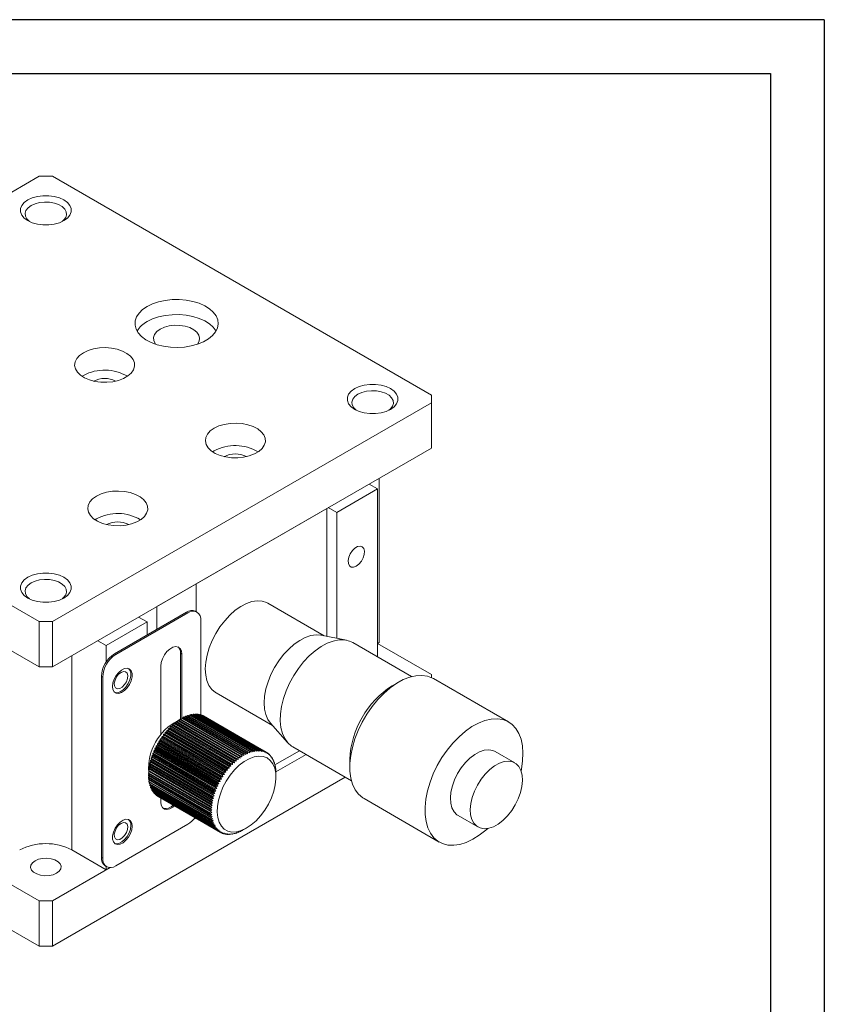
# Model space of a CAD drawing. Header units: millimetres. Extents: x 956 to 1283, y 280 to 511.
# Tile 5 of 5: x 1196 to 1283, y 404 to 511. Entities that reach past the tile are written whole.
import ezdxf

# ---------------------------------------------------------------- set-up
doc = ezdxf.new("R2010")
doc.units = ezdxf.units.MM
doc.header["$LTSCALE"] = 0.5
doc.layers.get('0').update_dxf_attribs({"lineweight": 25})
doc.layers.add('外框', color=7, linetype='Continuous', lineweight=25)

# ---------------------------------------------------------------- blocks, each defined once
blk = doc.blocks.new('Y')
at = {"lineweight": 30}
for points in [[(-3857.435, 2213.991), (-4154.435, 2213.991), (-4154.435, 2003.969)], [(-4136.757, 2009.273), (-4136.757, 2208.687), (-3862.739, 2208.687)]]:
    blk.add_lwpolyline(points, dxfattribs=at)
blk = doc.blocks.new('W')
at = {"lineweight": 30}
for p, q in [((-3857.435, 2213.991), (-3857.435, 2003.969)), ((-3857.435, 2213.991), (-3857.435, 2003.969)), ((-3862.739, 2208.687), (-3862.739, 2009.273))]:
    blk.add_line(p, q, dxfattribs=at)
blk.add_blockref('Y', (0, 0))

msp = doc.modelspace()

# ---------------------------------------------------------------- linework, layer by layer
at = {"color": 7, "linetype": 'Continuous', "lineweight": 15}
for p, q in [((1197.65, 493.692), (1156.638, 470.016)), ((1199.064, 493.692), (1197.65, 493.692)), ((1240.077, 470.016), (1199.064, 493.692)), ((1202.423, 472.159), (1202.259, 472.057)), ((1240.077, 469.2), (1240.077, 470.016)), ((1156.638, 469.2), (1197.65, 445.524)), ((1199.064, 445.524), (1240.077, 469.2)), ((1240.077, 464.3), (1240.077, 469.2)), ((1156.638, 464.3), (1197.65, 440.625)), ((1199.064, 440.625), (1240.077, 464.3)), ((1216.565, 463.995), (1216.401, 463.893)), ((1233.324, 460.402), (1234.243, 459.871)), ((1234.42, 443.274), (1234.42, 461.035)), ((1234.243, 459.871), (1229.824, 457.32)), ((1234.243, 441.699), (1234.243, 459.871)), ((1214.621, 449.605), (1228.763, 457.769)), ((1228.763, 457.769), (1228.763, 443.934)), ((1229.824, 457.32), (1228.904, 457.851)), ((1229.824, 443.718), (1229.824, 457.32)), ((1203.837, 456.647), (1203.674, 456.545)), ((1210.378, 447.156), (1214.621, 449.605)), ((1214.621, 449.605), (1214.621, 446.607)), ((1228.466, 443.995), (1222.37, 447.514)), ((1205.782, 442.053), (1213.56, 446.543)), ((1205.923, 441.971), (1213.701, 446.461)), ((1210.378, 447.156), (1210.378, 444.706)), ((1213.56, 446.543), (1213.701, 446.461)), ((1214.701, 446.56), (1214.56, 446.642)), ((1197.65, 440.625), (1197.65, 445.524)), ((1197.65, 445.524), (1199.064, 445.524)), ((1199.064, 445.524), (1199.064, 440.625)), ((1209.317, 445.482), (1204.898, 442.931)), ((1208.398, 446.013), (1209.317, 445.482)), ((1209.317, 444.094), (1209.317, 445.482)), ((1215.116, 445.645), (1215.116, 435.426)), ((1204.898, 442.931), (1203.979, 443.461)), ((1230.884, 443.502), (1228.153, 444.058)), ((1237.92, 439.577), (1231.559, 443.248)), ((1234.42, 443.274), (1234.243, 443.172)), ((1240.077, 439.804), (1234.243, 443.172)), ((1204.898, 441.184), (1204.898, 442.931)), ((1205.782, 442.053), (1205.923, 441.971)), ((1212.924, 442.093), (1213.065, 442.011)), ((1212.924, 442.093), (1212.924, 434.978)), ((1213.065, 442.011), (1213.065, 435.07)), ((1199.064, 440.625), (1197.65, 440.625)), ((1210.802, 433.278), (1210.802, 440.705)), ((1204.368, 439.603), (1204.509, 439.522)), ((1204.368, 420.006), (1204.368, 439.603)), ((1204.509, 419.925), (1204.509, 439.522)), ((1236.54, 438.991), (1235.833, 438.582)), ((1240.077, 439.473), (1240.077, 439.804)), ((1248.422, 434.668), (1240.291, 439.362)), ((1216.771, 437.814), (1222.867, 434.295)), ((1212.43, 434.652), (1212.373, 434.525)), ((1219.147, 430.774), (1212.43, 434.652)), ((1219.215, 430.824), (1212.497, 434.702)), ((1212.576, 434.677), (1212.497, 434.702)), ((1212.637, 434.803), (1212.576, 434.677)), ((1219.364, 430.759), (1212.576, 434.677)), ((1219.355, 430.925), (1212.637, 434.803)), ((1219.423, 430.972), (1212.705, 434.85)), ((1212.78, 434.817), (1212.705, 434.85)), ((1212.732, 434.838), (1212.806, 434.866)), ((1212.846, 434.941), (1212.78, 434.817)), ((1219.568, 430.898), (1212.78, 434.817)), ((1219.564, 431.063), (1212.846, 434.941)), ((1219.632, 431.105), (1212.914, 434.983)), ((1212.985, 434.943), (1212.914, 434.983)), ((1213.056, 435.065), (1212.985, 434.943)), ((1219.774, 431.025), (1212.985, 434.943)), ((1219.773, 431.187), (1213.056, 435.065)), ((1219.842, 431.224), (1213.124, 435.102)), ((1213.265, 435.175), (1213.195, 435.062)), ((1219.983, 431.297), (1213.265, 435.175)), ((1220.051, 431.329), (1213.333, 435.207)), ((1213.474, 435.269), (1213.404, 435.166)), ((1220.191, 431.391), (1213.474, 435.269)), ((1220.259, 431.419), (1213.541, 435.297)), ((1213.68, 435.349), (1213.613, 435.255)), ((1220.398, 431.471), (1213.68, 435.349)), ((1220.464, 431.493), (1213.747, 435.371)), ((1213.885, 435.413), (1213.819, 435.329)), ((1220.602, 431.535), (1213.885, 435.413)), ((1220.668, 431.552), (1213.95, 435.43)), ((1214.086, 435.461), (1214.024, 435.387)), ((1220.803, 431.583), (1214.086, 435.461)), ((1220.868, 431.595), (1214.15, 435.473)), ((1214.283, 435.493), (1214.225, 435.43)), ((1221, 431.615), (1214.283, 435.493)), ((1221.064, 431.622), (1214.346, 435.5)), ((1214.476, 435.51), (1214.423, 435.456)), ((1221.193, 431.632), (1214.476, 435.51)), ((1221.255, 431.634), (1214.537, 435.512)), ((1214.663, 435.51), (1214.617, 435.466)), ((1221.381, 431.632), (1214.663, 435.51)), ((1221.441, 431.629), (1214.723, 435.507)), ((1214.845, 435.495), (1214.805, 435.46)), ((1221.563, 431.617), (1214.845, 435.495)), ((1221.62, 431.608), (1214.903, 435.486)), ((1215.02, 435.463), (1214.988, 435.437)), ((1221.738, 431.585), (1215.02, 435.463)), ((1221.793, 431.571), (1215.076, 435.449)), ((1215.188, 435.416), (1215.164, 435.398)), ((1221.906, 431.538), (1215.188, 435.416)), ((1221.959, 431.519), (1215.241, 435.397)), ((1215.349, 435.352), (1215.334, 435.343)), ((1222.066, 431.475), (1215.349, 435.352)), ((1222.117, 431.451), (1215.399, 435.329)), ((1215.501, 435.274), (1215.497, 435.272)), ((1222.218, 431.396), (1215.501, 435.274)), ((1156.638, 434.088), (1197.65, 410.413)), ((1211.25, 433.491), (1211.225, 433.366)), ((1217.967, 429.613), (1211.25, 433.491)), ((1211.404, 433.584), (1211.309, 433.564)), ((1218.027, 429.686), (1211.309, 433.564)), ((1211.435, 433.711), (1211.404, 433.584)), ((1218.192, 429.666), (1211.404, 433.584)), ((1218.152, 429.833), (1211.435, 433.711)), ((1211.589, 433.794), (1211.496, 433.781)), ((1218.214, 429.903), (1211.496, 433.781)), ((1211.626, 433.922), (1211.589, 433.794)), ((1218.378, 429.875), (1211.589, 433.794)), ((1218.343, 430.044), (1211.626, 433.922)), ((1211.779, 433.993), (1211.689, 433.988)), ((1218.406, 430.11), (1211.689, 433.988)), ((1211.821, 434.122), (1211.779, 433.993)), ((1218.568, 430.074), (1211.779, 433.993)), ((1218.539, 430.244), (1211.821, 434.122)), ((1218.603, 430.306), (1211.886, 434.184)), ((1211.974, 434.182), (1211.886, 434.184)), ((1212.021, 434.31), (1211.974, 434.182)), ((1218.762, 430.263), (1211.974, 434.182)), ((1218.738, 430.432), (1212.021, 434.31)), ((1218.804, 430.491), (1212.086, 434.369)), ((1212.172, 434.359), (1212.086, 434.369)), ((1212.224, 434.487), (1212.172, 434.359)), ((1218.96, 430.44), (1212.172, 434.359)), ((1218.941, 430.609), (1212.224, 434.487)), ((1219.008, 430.664), (1212.291, 434.542)), ((1212.373, 434.525), (1212.291, 434.542)), ((1219.161, 430.606), (1212.373, 434.525)), ((1222.655, 434.534), (1224.503, 432.447)), ((1210.576, 432.53), (1210.575, 432.414)), ((1217.294, 428.652), (1210.576, 432.53)), ((1210.726, 432.662), (1210.626, 432.612)), ((1217.344, 428.734), (1210.626, 432.612)), ((1210.733, 432.781), (1210.726, 432.662)), ((1217.514, 428.743), (1210.726, 432.662)), ((1217.451, 428.903), (1210.733, 432.781)), ((1210.885, 432.904), (1210.786, 432.861)), ((1217.504, 428.983), (1210.786, 432.861)), ((1210.898, 433.025), (1210.885, 432.904)), ((1217.673, 428.985), (1210.885, 432.904)), ((1217.616, 429.147), (1210.898, 433.025)), ((1211.051, 433.138), (1210.954, 433.103)), ((1217.671, 429.225), (1210.954, 433.103)), ((1211.071, 433.262), (1211.051, 433.138)), ((1217.84, 429.22), (1211.051, 433.138)), ((1217.788, 429.384), (1211.071, 433.262)), ((1211.225, 433.366), (1211.128, 433.338)), ((1217.846, 429.46), (1211.128, 433.338)), ((1218.013, 429.447), (1211.225, 433.366)), ((1210.06, 431.38), (1209.963, 431.298)), ((1210.038, 431.48), (1210.06, 431.38)), ((1216.756, 427.602), (1210.038, 431.48)), ((1216.848, 427.462), (1210.06, 431.38)), ((1210.174, 431.643), (1210.076, 431.567)), ((1216.793, 427.689), (1210.076, 431.567)), ((1210.158, 431.748), (1210.174, 431.643)), ((1216.876, 427.87), (1210.158, 431.748)), ((1216.962, 427.725), (1210.174, 431.643)), ((1210.298, 431.904), (1210.199, 431.834)), ((1216.917, 427.956), (1210.199, 431.834)), ((1210.288, 432.012), (1210.298, 431.904)), ((1217.006, 428.134), (1210.288, 432.012)), ((1217.086, 427.985), (1210.298, 431.904)), ((1210.432, 432.161), (1210.332, 432.098)), ((1217.05, 428.22), (1210.332, 432.098)), ((1210.428, 432.273), (1210.432, 432.161)), ((1217.145, 428.396), (1210.428, 432.273)), ((1217.22, 428.242), (1210.432, 432.161)), ((1210.575, 432.414), (1210.475, 432.357)), ((1217.193, 428.479), (1210.475, 432.357)), ((1217.363, 428.495), (1210.575, 432.414)), ((1220.183, 431.234), (1220.191, 431.391)), ((1220.259, 431.419), (1220.387, 431.317)), ((1220.387, 431.317), (1220.398, 431.471)), ((1220.464, 431.493), (1220.588, 431.385)), ((1220.588, 431.385), (1220.602, 431.535)), ((1220.668, 431.552), (1220.786, 431.438)), ((1220.786, 431.438), (1220.803, 431.583)), ((1220.868, 431.595), (1220.981, 431.475)), ((1220.981, 431.475), (1221, 431.615)), ((1221.064, 431.622), (1221.171, 431.496)), ((1221.171, 431.496), (1221.193, 431.632)), ((1221.255, 431.634), (1221.357, 431.502)), ((1221.357, 431.502), (1221.381, 431.632)), ((1221.441, 431.629), (1221.537, 431.492)), ((1221.537, 431.492), (1221.563, 431.617)), ((1221.62, 431.608), (1221.711, 431.466)), ((1221.711, 431.466), (1221.738, 431.585)), ((1221.793, 431.571), (1221.878, 431.425)), ((1221.878, 431.425), (1221.906, 431.538)), ((1221.959, 431.519), (1222.038, 431.368)), ((1222.038, 431.368), (1222.066, 431.475)), ((1222.117, 431.451), (1222.19, 431.296)), ((1222.19, 431.296), (1222.218, 431.396)), ((1222.266, 431.367), (1222.333, 431.209)), ((1222.362, 431.302), (1222.271, 431.354)), ((1223.144, 430.029), (1225.8, 431.562)), ((1225.06, 431.99), (1231.42, 428.318)), ((1249.097, 430.238), (1246.955, 431.474)), ((1209.709, 430.323), (1209.62, 430.22)), ((1209.665, 430.4), (1209.709, 430.323)), ((1216.383, 426.522), (1209.665, 430.4)), ((1209.78, 430.586), (1209.689, 430.488)), ((1216.406, 426.61), (1209.689, 430.488)), ((1216.497, 426.404), (1209.709, 430.323)), ((1209.742, 430.67), (1209.78, 430.586)), ((1216.459, 426.792), (1209.742, 430.67)), ((1209.862, 430.851), (1209.769, 430.758)), ((1216.486, 426.88), (1209.769, 430.758)), ((1216.568, 426.667), (1209.78, 430.586)), ((1209.829, 430.94), (1209.862, 430.851)), ((1216.547, 427.062), (1209.829, 430.94)), ((1209.956, 431.116), (1209.86, 431.028)), ((1216.578, 427.15), (1209.86, 431.028)), ((1216.651, 426.932), (1209.862, 430.851)), ((1209.928, 431.211), (1209.956, 431.116)), ((1216.646, 427.333), (1209.928, 431.211)), ((1216.744, 427.197), (1209.956, 431.116)), ((1216.68, 427.42), (1209.963, 431.298)), ((1218.603, 430.306), (1218.762, 430.263)), ((1218.762, 430.263), (1218.738, 430.432)), ((1218.804, 430.491), (1218.96, 430.44)), ((1218.96, 430.44), (1218.941, 430.609)), ((1219.008, 430.664), (1219.161, 430.606)), ((1219.161, 430.606), (1219.147, 430.774)), ((1219.215, 430.824), (1219.364, 430.759)), ((1219.364, 430.759), (1219.355, 430.925)), ((1219.423, 430.972), (1219.568, 430.898)), ((1219.568, 430.898), (1219.564, 431.063)), ((1219.632, 431.105), (1219.774, 431.025)), ((1219.774, 431.025), (1219.773, 431.187)), ((1219.842, 431.224), (1219.979, 431.137)), ((1219.979, 431.137), (1219.983, 431.297)), ((1220.051, 431.329), (1220.183, 431.234)), ((1222.333, 431.209), (1222.362, 431.302)), ((1222.406, 431.268), (1222.467, 431.108)), ((1222.496, 431.193), (1222.418, 431.239)), ((1222.467, 431.108), (1222.496, 431.193)), ((1222.537, 431.155), (1222.592, 430.992)), ((1222.62, 431.07), (1222.553, 431.109)), ((1222.592, 430.992), (1222.62, 431.07)), ((1222.658, 431.027), (1222.708, 430.862)), ((1222.734, 430.933), (1222.676, 430.966)), ((1222.708, 430.862), (1222.734, 430.933)), ((1222.769, 430.886), (1222.813, 430.719)), ((1222.837, 430.782), (1222.788, 430.811)), ((1222.813, 430.719), (1222.837, 430.782)), ((1222.869, 430.731), (1222.907, 430.562)), ((1222.93, 430.619), (1222.889, 430.642)), ((1222.907, 430.562), (1222.93, 430.619)), ((1222.957, 430.563), (1222.99, 430.394)), ((1223.011, 430.442), (1222.977, 430.462)), ((1222.99, 430.394), (1223.011, 430.442)), ((1223.035, 430.382), (1223.062, 430.213)), ((1223.244, 429.27), (1226.507, 431.154)), ((1231.238, 430.622), (1231.238, 429.806)), ((1209.542, 429.3), (1209.467, 429.181)), ((1209.479, 429.351), (1209.542, 429.3)), ((1216.196, 425.473), (1209.479, 429.351)), ((1209.566, 429.549), (1209.487, 429.434)), ((1216.204, 425.556), (1209.487, 429.434)), ((1209.507, 429.607), (1209.566, 429.549)), ((1216.225, 425.729), (1209.507, 429.607)), ((1209.602, 429.803), (1209.519, 429.692)), ((1216.237, 425.814), (1209.519, 429.692)), ((1216.331, 425.381), (1209.542, 429.3)), ((1209.548, 429.868), (1209.602, 429.803)), ((1216.265, 425.99), (1209.548, 429.868)), ((1209.65, 430.061), (1209.564, 429.954)), ((1216.281, 426.076), (1209.564, 429.954)), ((1216.354, 425.63), (1209.566, 429.549)), ((1209.601, 430.133), (1209.65, 430.061)), ((1216.318, 426.255), (1209.601, 430.133)), ((1216.39, 425.884), (1209.602, 429.803)), ((1216.338, 426.342), (1209.62, 430.22)), ((1216.438, 426.142), (1209.65, 430.061)), ((1217.671, 429.225), (1217.84, 429.22)), ((1217.84, 429.22), (1217.788, 429.384)), ((1217.846, 429.46), (1218.013, 429.447)), ((1218.013, 429.447), (1217.967, 429.613)), ((1218.027, 429.686), (1218.192, 429.666)), ((1218.192, 429.666), (1218.152, 429.833)), ((1218.214, 429.903), (1218.378, 429.875)), ((1218.378, 429.875), (1218.343, 430.044)), ((1218.406, 430.11), (1218.568, 430.074)), ((1218.568, 430.074), (1218.539, 430.244)), ((1223.08, 430.254), (1223.053, 430.27)), ((1223.062, 430.213), (1223.08, 430.254)), ((1223.1, 430.191), (1223.123, 430.021)), ((1223.138, 430.055), (1223.117, 430.067)), ((1223.123, 430.021), (1223.138, 430.055)), ((1223.154, 429.988), (1223.171, 429.819)), ((1223.184, 429.845), (1223.168, 429.854)), ((1223.171, 429.819), (1223.184, 429.845)), ((1223.196, 429.775), (1223.208, 429.607)), ((1223.217, 429.626), (1223.206, 429.632)), ((1223.208, 429.607), (1223.217, 429.626)), ((1223.225, 429.552), (1223.233, 429.386)), ((1223.238, 429.397), (1223.232, 429.401)), ((1223.233, 429.386), (1223.238, 429.397)), ((1223.243, 429.321), (1223.246, 429.157)), ((1199.064, 410.413), (1230.75, 428.705)), ((1209.531, 429.056), (1209.459, 428.935)), ((1216.176, 425.057), (1209.459, 428.935)), ((1216.177, 424.979), (1209.459, 428.857)), ((1209.463, 429.101), (1209.531, 429.056)), ((1216.18, 425.223), (1209.463, 429.101)), ((1209.53, 428.816), (1209.464, 428.696)), ((1216.181, 424.818), (1209.464, 428.696)), ((1216.184, 425.304), (1209.467, 429.181)), ((1216.185, 424.742), (1209.468, 428.62)), ((1209.539, 428.579), (1209.481, 428.465)), ((1216.198, 424.587), (1209.481, 428.465)), ((1216.207, 424.514), (1209.489, 428.391)), ((1209.56, 428.35), (1209.51, 428.242)), ((1216.228, 424.364), (1209.51, 428.242)), ((1216.24, 424.294), (1209.523, 428.172)), ((1216.319, 425.137), (1209.531, 429.056)), ((1217.05, 428.22), (1217.22, 428.242)), ((1217.22, 428.242), (1217.145, 428.396)), ((1217.193, 428.479), (1217.363, 428.495)), ((1217.363, 428.495), (1217.294, 428.652)), ((1217.344, 428.734), (1217.514, 428.743)), ((1217.514, 428.743), (1217.451, 428.903)), ((1217.504, 428.983), (1217.673, 428.985)), ((1217.673, 428.985), (1217.616, 429.147)), ((1223.247, 429.16), (1223.246, 429.161)), ((1223.246, 429.157), (1223.247, 429.16)), ((1223.247, 428.702), (1223.247, 429.111)), ((1209.595, 428.13), (1209.552, 428.029)), ((1216.27, 424.151), (1209.552, 428.029)), ((1216.286, 424.084), (1209.568, 427.962)), ((1209.641, 427.92), (1209.606, 427.826)), ((1216.323, 423.948), (1209.606, 427.826)), ((1216.343, 423.885), (1209.626, 427.763)), ((1209.7, 427.72), (1209.672, 427.635)), ((1216.389, 423.757), (1209.672, 427.635)), ((1216.413, 423.697), (1209.695, 427.575)), ((1209.772, 427.531), (1209.749, 427.454)), ((1216.466, 423.576), (1209.749, 427.454)), ((1216.494, 423.52), (1209.777, 427.398)), ((1209.855, 427.353), (1209.838, 427.286)), ((1216.555, 423.409), (1209.838, 427.286)), ((1216.586, 423.357), (1209.869, 427.235)), ((1209.95, 427.188), (1209.938, 427.131)), ((1216.655, 423.253), (1209.938, 427.131)), ((1216.578, 427.15), (1216.744, 427.197)), ((1216.744, 427.197), (1216.646, 427.333)), ((1216.68, 427.42), (1216.848, 427.462)), ((1216.848, 427.462), (1216.756, 427.602)), ((1216.793, 427.689), (1216.962, 427.725)), ((1216.962, 427.725), (1216.876, 427.87)), ((1216.917, 427.956), (1217.086, 427.985)), ((1217.086, 427.985), (1217.006, 428.134)), ((1216.69, 423.206), (1209.972, 427.084)), ((1210.056, 427.036), (1210.048, 426.99)), ((1216.766, 423.112), (1210.048, 426.99)), ((1216.804, 423.069), (1210.086, 426.947)), ((1210.173, 426.896), (1210.169, 426.862)), ((1216.887, 422.984), (1210.169, 426.862)), ((1216.928, 422.946), (1210.211, 426.824)), ((1210.302, 426.771), (1210.3, 426.749)), ((1217.018, 422.871), (1210.3, 426.749)), ((1217.062, 422.837), (1210.345, 426.715)), ((1210.441, 426.659), (1210.44, 426.65)), ((1217.158, 422.772), (1210.44, 426.65)), ((1217.205, 422.743), (1210.488, 426.621)), ((1210.802, 426.007), (1210.802, 426.44)), ((1216.281, 426.076), (1216.438, 426.142)), ((1216.438, 426.142), (1216.318, 426.255)), ((1216.338, 426.342), (1216.497, 426.404)), ((1216.497, 426.404), (1216.383, 426.522)), ((1216.406, 426.61), (1216.568, 426.667)), ((1216.568, 426.667), (1216.459, 426.792)), ((1216.486, 426.88), (1216.651, 426.932)), ((1216.651, 426.932), (1216.547, 427.062)), ((1232.791, 426.372), (1240.923, 421.677)), ((1216.176, 425.057), (1216.319, 425.137)), ((1216.32, 424.901), (1216.177, 424.979)), ((1216.319, 425.137), (1216.18, 425.223)), ((1216.184, 425.304), (1216.331, 425.381)), ((1216.331, 425.381), (1216.196, 425.473)), ((1216.204, 425.556), (1216.354, 425.63)), ((1216.354, 425.63), (1216.225, 425.729)), ((1216.237, 425.814), (1216.39, 425.884)), ((1216.39, 425.884), (1216.265, 425.99)), ((1214.318, 424.117), (1214.571, 424.264)), ((1216.181, 424.818), (1216.32, 424.901)), ((1216.332, 424.671), (1216.185, 424.742)), ((1216.198, 424.587), (1216.332, 424.671)), ((1216.357, 424.45), (1216.207, 424.514)), ((1216.228, 424.364), (1216.357, 424.45)), ((1216.394, 424.238), (1216.24, 424.294)), ((1216.27, 424.151), (1216.394, 424.238)), ((1216.443, 424.036), (1216.286, 424.084)), ((1216.323, 423.948), (1216.443, 424.036)), ((1242.956, 424.545), (1245.097, 423.309)), ((1213.701, 423.598), (1205.923, 419.108)), ((1216.503, 423.844), (1216.343, 423.885)), ((1216.389, 423.757), (1216.503, 423.844)), ((1216.575, 423.664), (1216.413, 423.697)), ((1216.466, 423.576), (1216.575, 423.664)), ((1216.658, 423.495), (1216.494, 423.52)), ((1216.555, 423.409), (1216.658, 423.495)), ((1216.753, 423.339), (1216.586, 423.357)), ((1216.655, 423.253), (1216.753, 423.339)), ((1216.858, 423.195), (1216.69, 423.206)), ((1216.766, 423.112), (1216.858, 423.195)), ((1216.973, 423.066), (1216.804, 423.069)), ((1216.887, 422.984), (1216.973, 423.066)), ((1217.098, 422.95), (1216.928, 422.946)), ((1217.018, 422.871), (1217.098, 422.95)), ((1217.232, 422.848), (1217.062, 422.837)), ((1217.158, 422.772), (1217.232, 422.848)), ((1219.586, 422.921), (1219.441, 422.842)), ((1219.582, 422.915), (1219.579, 422.917)), ((1219.582, 422.915), (1219.586, 422.921)), ((1219.775, 423.023), (1219.65, 422.952)), ((1219.775, 423.023), (1220.066, 423.191)), ((1217.376, 422.761), (1217.205, 422.743)), ((1217.307, 422.688), (1217.211, 422.744)), ((1217.307, 422.688), (1217.376, 422.761)), ((1217.528, 422.689), (1217.358, 422.665)), ((1217.465, 422.62), (1217.382, 422.668)), ((1217.465, 422.62), (1217.528, 422.689)), ((1217.687, 422.633), (1217.518, 422.601)), ((1217.631, 422.568), (1217.559, 422.609)), ((1217.631, 422.568), (1217.687, 422.633)), ((1217.854, 422.591), (1217.686, 422.554)), ((1217.804, 422.531), (1217.742, 422.566)), ((1217.804, 422.531), (1217.854, 422.591)), ((1218.028, 422.566), (1217.861, 422.522)), ((1217.983, 422.51), (1217.931, 422.54)), ((1217.983, 422.51), (1218.028, 422.566)), ((1218.208, 422.556), (1218.043, 422.507)), ((1218.169, 422.505), (1218.125, 422.531)), ((1218.169, 422.505), (1218.208, 422.556)), ((1218.394, 422.561), (1218.231, 422.507)), ((1218.36, 422.517), (1218.323, 422.538)), ((1218.36, 422.517), (1218.394, 422.561)), ((1218.585, 422.583), (1218.423, 422.524)), ((1218.556, 422.544), (1218.526, 422.561)), ((1218.556, 422.544), (1218.585, 422.583)), ((1218.779, 422.62), (1218.621, 422.556)), ((1218.756, 422.587), (1218.732, 422.601)), ((1218.756, 422.587), (1218.779, 422.62)), ((1218.978, 422.672), (1218.822, 422.604)), ((1218.959, 422.646), (1218.941, 422.656)), ((1218.959, 422.646), (1218.978, 422.672)), ((1219.179, 422.74), (1219.026, 422.668)), ((1219.165, 422.72), (1219.152, 422.728)), ((1219.165, 422.72), (1219.179, 422.74)), ((1219.382, 422.823), (1219.233, 422.748)), ((1219.373, 422.81), (1219.365, 422.815)), ((1219.373, 422.81), (1219.382, 422.823)), ((1204.898, 418.679), (1201.186, 420.823)), ((1204.368, 420.006), (1204.509, 419.925)), ((1191.817, 418.679), (1197.65, 415.312)), ((1199.064, 415.312), (1205.307, 418.916)), ((1204.782, 419.091), (1204.923, 419.009)), ((1204.898, 418.679), (1204.898, 419.024)), ((1205.307, 418.916), (1204.898, 418.679)), ((1197.65, 415.312), (1199.064, 415.312)), ((1197.65, 415.312), (1197.65, 410.413)), ((1199.064, 415.312), (1199.064, 410.413)), ((1197.65, 410.413), (1199.064, 410.413))]:
    msp.add_line(p, q, dxfattribs=at)
at = {"color": 8, "linetype": 'Continuous', "lineweight": 15}
msp.add_line((1201.186, 420.823), (1201.186, 441.849), dxfattribs=at)
at = {"color": 7, "linetype": 'Continuous', "lineweight": 15, "flags": 128}
for points in [[(1200.302, 488.895), (1199.82, 488.674), (1199.266, 488.52), (1198.665, 488.44), (1198.049, 488.44), (1197.449, 488.52), (1196.894, 488.674), (1196.413, 488.895), (1196.029, 489.173), (1195.762, 489.494), (1195.625, 489.84), (1195.625, 490.196), (1195.762, 490.542), (1196.029, 490.863), (1196.413, 491.141), (1196.894, 491.362), (1197.449, 491.517), (1198.049, 491.596), (1198.665, 491.596), (1199.266, 491.517), (1199.82, 491.362), (1200.302, 491.141), (1200.686, 490.863), (1200.953, 490.542), (1201.09, 490.196), (1201.09, 489.84), (1200.953, 489.494), (1200.686, 489.173), (1200.302, 488.895)], [(1200.108, 488.794), (1200.283, 488.938), (1200.505, 489.223), (1200.603, 489.531), (1200.57, 489.844), (1200.409, 490.143), (1200.128, 490.411), (1199.745, 490.632), (1199.281, 490.794), (1198.763, 490.887), (1198.221, 490.906), (1197.688, 490.85), (1197.193, 490.721), (1196.766, 490.528), (1196.432, 490.282), (1196.209, 489.996), (1196.111, 489.688), (1196.144, 489.376), (1196.305, 489.077), (1196.586, 488.809), (1196.607, 488.794)], [(1209.317, 479.609), (1208.825, 479.272), (1208.439, 478.892), (1208.17, 478.48), (1208.025, 478.047), (1208.009, 477.607), (1208.122, 477.171), (1208.36, 476.752), (1208.718, 476.363), (1209.185, 476.015), (1209.747, 475.717), (1210.389, 475.478), (1211.091, 475.305), (1211.833, 475.203), (1212.595, 475.175), (1213.354, 475.221), (1214.088, 475.341), (1214.777, 475.531), (1215.4, 475.786), (1215.94, 476.097), (1216.381, 476.457), (1216.71, 476.855), (1216.918, 477.279), (1216.998, 477.717), (1216.95, 478.157), (1216.773, 478.585), (1216.474, 478.99), (1216.06, 479.361), (1215.543, 479.685), (1214.94, 479.955), (1214.266, 480.161), (1213.541, 480.299), (1212.786, 480.364), (1212.023, 480.355), (1211.273, 480.271), (1210.559, 480.116), (1209.901, 479.893), (1209.317, 479.609)], [(1216.771, 476.955), (1216.474, 477.357), (1216.06, 477.728), (1215.543, 478.052), (1214.94, 478.322), (1214.266, 478.528), (1213.541, 478.666), (1212.786, 478.731), (1212.023, 478.722), (1211.273, 478.638), (1210.559, 478.483), (1209.901, 478.26), (1209.317, 477.976)], [(1210.732, 477.159), (1210.372, 476.897), (1210.126, 476.593), (1210.009, 476.265), (1210.026, 475.93), (1210.176, 475.606), (1210.235, 475.527)], [(1214.764, 475.527), (1214.765, 475.529), (1214.948, 475.847), (1214.998, 476.181), (1214.914, 476.512), (1214.7, 476.824), (1214.367, 477.098), (1213.933, 477.321), (1213.422, 477.48), (1212.862, 477.567), (1212.282, 477.577), (1211.713, 477.509), (1211.187, 477.367), (1210.732, 477.159)], [(1202.423, 474.608), (1202.008, 474.314), (1201.703, 473.978), (1201.522, 473.613), (1201.472, 473.234), (1201.555, 472.858), (1201.768, 472.498), (1202.102, 472.171), (1202.542, 471.89), (1203.073, 471.665), (1203.67, 471.506), (1204.311, 471.421), (1204.968, 471.411), (1205.615, 471.478), (1206.226, 471.619), (1206.775, 471.828), (1207.24, 472.096), (1207.602, 472.413), (1207.846, 472.766), (1207.962, 473.139), (1207.945, 473.519), (1207.797, 473.889), (1207.522, 474.233), (1207.133, 474.539), (1206.645, 474.794), (1206.078, 474.987), (1205.456, 475.109), (1204.804, 475.157), (1204.148, 475.128), (1203.516, 475.024), (1202.933, 474.848), (1202.423, 474.608)], [(1235.657, 468.485), (1235.176, 468.264), (1234.621, 468.109), (1234.021, 468.03), (1233.405, 468.03), (1232.804, 468.109), (1232.25, 468.264), (1231.768, 468.485), (1231.384, 468.763), (1231.117, 469.084), (1230.98, 469.43), (1230.98, 469.786), (1231.117, 470.132), (1231.384, 470.452), (1231.768, 470.73), (1232.25, 470.952), (1232.804, 471.106), (1233.405, 471.185), (1234.021, 471.185), (1234.621, 471.106), (1235.176, 470.952), (1235.657, 470.73), (1236.041, 470.452), (1236.308, 470.132), (1236.445, 469.786), (1236.445, 469.43), (1236.308, 469.084), (1236.041, 468.763), (1235.657, 468.485)], [(1235.463, 468.383), (1235.638, 468.528), (1235.861, 468.813), (1235.959, 469.121), (1235.926, 469.434), (1235.764, 469.733), (1235.484, 470.001), (1235.1, 470.222), (1234.636, 470.384), (1234.118, 470.477), (1233.577, 470.496), (1233.043, 470.44), (1232.549, 470.311), (1232.122, 470.118), (1231.787, 469.872), (1231.564, 469.586), (1231.467, 469.278), (1231.499, 468.965), (1231.661, 468.666), (1231.941, 468.399), (1231.962, 468.383)], [(1216.565, 466.444), (1216.15, 466.15), (1215.845, 465.814), (1215.664, 465.449), (1215.614, 465.07), (1215.697, 464.693), (1215.91, 464.334), (1216.244, 464.007), (1216.685, 463.725), (1217.215, 463.501), (1217.812, 463.342), (1218.453, 463.256), (1219.11, 463.247), (1219.757, 463.314), (1220.368, 463.455), (1220.917, 463.664), (1221.382, 463.932), (1221.744, 464.249), (1221.988, 464.601), (1222.104, 464.975), (1222.087, 465.355), (1221.939, 465.724), (1221.664, 466.069), (1221.275, 466.375), (1220.787, 466.63), (1220.22, 466.822), (1219.598, 466.945), (1218.946, 466.993), (1218.29, 466.964), (1217.658, 466.86), (1217.075, 466.684), (1216.565, 466.444)], [(1203.837, 459.097), (1203.422, 458.802), (1203.117, 458.466), (1202.936, 458.101), (1202.886, 457.722), (1202.97, 457.346), (1203.182, 456.987), (1203.516, 456.659), (1203.957, 456.378), (1204.487, 456.153), (1205.084, 455.995), (1205.725, 455.909), (1206.382, 455.899), (1207.03, 455.966), (1207.64, 456.107), (1208.189, 456.316), (1208.654, 456.584), (1209.016, 456.901), (1209.26, 457.254), (1209.376, 457.627), (1209.359, 458.007), (1209.211, 458.377), (1208.936, 458.722), (1208.547, 459.028), (1208.059, 459.282), (1207.492, 459.475), (1206.87, 459.598), (1206.218, 459.646), (1205.562, 459.617), (1204.93, 459.512), (1204.347, 459.336), (1203.837, 459.097)], [(1231.945, 451.522), (1232.232, 451.743), (1232.488, 452.051), (1232.685, 452.412), (1232.802, 452.787), (1232.826, 453.136), (1232.754, 453.42), (1232.595, 453.61), (1232.366, 453.683), (1232.09, 453.634), (1231.799, 453.466), (1231.524, 453.198), (1231.295, 452.859), (1231.135, 452.486), (1231.064, 452.119), (1231.088, 451.798), (1231.205, 451.558), (1231.402, 451.424), (1231.658, 451.412), (1231.945, 451.522)], [(1200.302, 448.075), (1199.82, 447.853), (1199.266, 447.699), (1198.665, 447.62), (1198.049, 447.62), (1197.449, 447.699), (1196.894, 447.853), (1196.413, 448.075), (1196.029, 448.353), (1195.762, 448.673), (1195.625, 449.02), (1195.625, 449.375), (1195.762, 449.722), (1196.029, 450.042), (1196.413, 450.32), (1196.894, 450.542), (1197.449, 450.696), (1198.049, 450.775), (1198.665, 450.775), (1199.266, 450.696), (1199.82, 450.542), (1200.302, 450.32), (1200.686, 450.042), (1200.953, 449.722), (1201.09, 449.375), (1201.09, 449.02), (1200.953, 448.673), (1200.686, 448.353), (1200.302, 448.075)], [(1200.108, 447.973), (1200.283, 448.117), (1200.505, 448.403), (1200.603, 448.711), (1200.57, 449.024), (1200.409, 449.322), (1200.128, 449.59), (1199.745, 449.812), (1199.281, 449.974), (1198.763, 450.067), (1198.221, 450.086), (1197.688, 450.029), (1197.193, 449.901), (1196.766, 449.708), (1196.432, 449.461), (1196.209, 449.176), (1196.111, 448.868), (1196.144, 448.555), (1196.305, 448.256), (1196.586, 447.988), (1196.607, 447.973)], [(1216.771, 437.814), (1216.694, 437.861), (1216.312, 438.185), (1216.007, 438.613), (1215.785, 439.137), (1215.652, 439.743), (1215.611, 440.418), (1215.662, 441.145), (1215.806, 441.908), (1216.037, 442.689), (1216.352, 443.469), (1216.741, 444.23), (1217.197, 444.955), (1217.709, 445.625), (1218.264, 446.227), (1218.85, 446.745), (1219.453, 447.167), (1220.059, 447.484), (1220.653, 447.687), (1221.222, 447.773), (1221.752, 447.74), (1222.231, 447.587), (1222.37, 447.514)], [(1222.655, 434.534), (1222.371, 434.94), (1222.149, 435.463), (1222.016, 436.069), (1221.975, 436.744), (1222.026, 437.471), (1222.17, 438.234), (1222.401, 439.015), (1222.715, 439.795), (1223.105, 440.556), (1223.561, 441.281), (1224.073, 441.951), (1224.628, 442.553), (1225.214, 443.071), (1225.817, 443.493), (1226.423, 443.81), (1227.017, 444.013), (1227.586, 444.099), (1228.116, 444.066), (1228.153, 444.058)], [(1225.06, 431.99), (1224.948, 432.059), (1224.536, 432.41), (1224.201, 432.867), (1223.95, 433.422), (1223.787, 434.061), (1223.716, 434.773), (1223.739, 435.543), (1223.855, 436.355), (1224.062, 437.193), (1224.355, 438.04), (1224.728, 438.878), (1225.175, 439.691), (1225.685, 440.461), (1226.248, 441.173), (1226.854, 441.813), (1227.489, 442.368), (1228.141, 442.826), (1228.797, 443.178), (1229.442, 443.417), (1230.065, 443.538), (1230.651, 443.538), (1231.19, 443.418), (1231.559, 443.248)], [(1210.802, 440.705), (1210.848, 441.1), (1210.982, 441.515), (1211.193, 441.918), (1211.464, 442.275), (1211.773, 442.558), (1212.095, 442.744), (1212.404, 442.818), (1212.675, 442.773), (1212.885, 442.614), (1213.019, 442.353), (1213.065, 442.011)], [(1205.57, 438.501), (1205.617, 438.889), (1205.754, 439.297), (1205.969, 439.689), (1206.243, 440.03), (1206.551, 440.289), (1206.866, 440.444), (1207.161, 440.48), (1207.408, 440.395), (1207.586, 440.196), (1207.679, 439.901), (1207.679, 439.536), (1207.586, 439.134), (1207.408, 438.729), (1207.161, 438.359), (1206.866, 438.055), (1206.551, 437.846), (1206.243, 437.749), (1205.969, 437.774), (1205.754, 437.917), (1205.617, 438.167), (1205.57, 438.501)], [(1206.489, 440.032), (1206.227, 439.824), (1206.001, 439.532), (1205.84, 439.193), (1205.767, 438.856), (1205.792, 438.563), (1205.911, 438.357), (1206.107, 438.263), (1206.356, 438.295), (1206.622, 438.449), (1206.871, 438.704), (1207.067, 439.024), (1207.186, 439.368), (1207.211, 439.689), (1207.138, 439.943), (1206.977, 440.095), (1206.751, 440.127), (1206.489, 440.032)], [(1207.306, 440.447), (1207.445, 440.278), (1207.538, 439.983), (1207.538, 439.618), (1207.445, 439.215), (1207.267, 438.811), (1207.019, 438.44), (1206.725, 438.137), (1206.41, 437.928), (1206.101, 437.831), (1205.828, 437.856), (1205.813, 437.861)], [(1232.791, 426.372), (1232.641, 426.466), (1232.197, 426.847), (1231.83, 427.335), (1231.547, 427.922), (1231.354, 428.597), (1231.253, 429.349), (1231.247, 430.163), (1231.334, 431.026), (1231.515, 431.921), (1231.786, 432.833), (1232.141, 433.746), (1232.575, 434.643), (1233.08, 435.509), (1233.646, 436.327), (1234.264, 437.084), (1234.923, 437.765), (1235.611, 438.359), (1236.315, 438.855), (1237.023, 439.244), (1237.723, 439.519), (1238.401, 439.676), (1239.047, 439.711), (1239.647, 439.624), (1240.192, 439.416), (1240.291, 439.362)], [(1246.157, 423.15), (1245.95, 422.966), (1245.252, 422.42), (1244.545, 421.977), (1243.839, 421.644), (1243.148, 421.427), (1242.485, 421.331), (1241.861, 421.357), (1241.286, 421.505), (1240.773, 421.771), (1240.328, 422.152), (1239.962, 422.641), (1239.679, 423.228), (1239.486, 423.903), (1239.385, 424.654), (1239.378, 425.469), (1239.466, 426.331), (1239.647, 427.227), (1239.918, 428.139), (1240.273, 429.052), (1240.707, 429.949), (1241.211, 430.814), (1241.778, 431.633), (1242.396, 432.389), (1243.055, 433.071), (1243.742, 433.665), (1244.446, 434.161), (1245.155, 434.55), (1245.854, 434.825), (1246.533, 434.982), (1247.178, 435.017), (1247.779, 434.93), (1248.324, 434.722), (1248.804, 434.397), (1249.211, 433.962), (1249.536, 433.423), (1249.774, 432.79), (1249.922, 432.075), (1249.976, 431.291), (1249.935, 430.451), (1249.8, 429.57), (1249.764, 429.399)], [(1242.956, 424.545), (1242.824, 424.632), (1242.518, 424.945), (1242.296, 425.362), (1242.164, 425.869), (1242.128, 426.45), (1242.188, 427.083), (1242.342, 427.748), (1242.584, 428.421), (1242.908, 429.081), (1243.302, 429.704), (1243.751, 430.27), (1244.242, 430.758), (1244.757, 431.153), (1245.279, 431.441), (1245.79, 431.612), (1246.272, 431.66), (1246.71, 431.584), (1246.955, 431.474)], [(1217.66, 423.071), (1218.047, 422.86), (1218.492, 422.763), (1218.982, 422.785), (1219.503, 422.924), (1220.041, 423.177), (1220.579, 423.535), (1221.102, 423.99), (1221.596, 424.527), (1222.045, 425.131), (1222.438, 425.786), (1222.762, 426.471), (1223.009, 427.168), (1223.171, 427.856), (1223.243, 428.515), (1223.225, 429.127), (1223.115, 429.674), (1222.918, 430.141), (1222.638, 430.513), (1222.285, 430.78), (1221.868, 430.934), (1221.399, 430.971), (1220.891, 430.891), (1220.36, 430.694), (1219.82, 430.387), (1219.288, 429.979), (1218.777, 429.482), (1218.304, 428.909), (1217.882, 428.277), (1217.522, 427.605), (1217.235, 426.912), (1217.03, 426.217), (1216.912, 425.54), (1216.885, 424.902), (1216.95, 424.321), (1217.104, 423.812), (1217.343, 423.392), (1217.66, 423.071)], [(1249.711, 427.035), (1249.468, 426.362), (1249.144, 425.702), (1248.751, 425.079), (1248.301, 424.513), (1247.81, 424.025), (1247.295, 423.63), (1246.773, 423.342), (1246.263, 423.171), (1245.78, 423.123), (1245.343, 423.199), (1244.965, 423.396), (1244.66, 423.709), (1244.437, 424.126), (1244.306, 424.633), (1244.269, 425.213), (1244.329, 425.847), (1244.483, 426.511), (1244.726, 427.185), (1245.049, 427.845), (1245.443, 428.468), (1245.893, 429.033), (1246.383, 429.522), (1246.898, 429.917), (1247.42, 430.205), (1247.931, 430.376), (1248.413, 430.424), (1248.851, 430.348), (1249.229, 430.15), (1249.534, 429.838), (1249.756, 429.421), (1249.888, 428.913), (1249.925, 428.333), (1249.865, 427.7), (1249.711, 427.035)], [(1212.26, 425.598), (1212.095, 425.46), (1211.773, 425.274), (1211.464, 425.201), (1211.193, 425.245), (1210.982, 425.405), (1210.848, 425.666), (1210.802, 426.007)], [(1207.691, 423.395), (1207.644, 423.007), (1207.507, 422.598), (1207.292, 422.207), (1207.018, 421.866), (1206.71, 421.607), (1206.394, 421.452), (1206.1, 421.416), (1205.853, 421.501), (1205.675, 421.699), (1205.582, 421.994), (1205.582, 422.36), (1205.675, 422.762), (1205.853, 423.167), (1206.1, 423.537), (1206.394, 423.84), (1206.71, 424.05), (1207.018, 424.146), (1207.292, 424.122), (1207.507, 423.978), (1207.644, 423.729), (1207.691, 423.395)], [(1206.489, 423.701), (1206.227, 423.493), (1206.001, 423.201), (1205.84, 422.863), (1205.767, 422.525), (1205.792, 422.233), (1205.911, 422.026), (1206.107, 421.932), (1206.356, 421.965), (1206.622, 422.118), (1206.871, 422.373), (1207.067, 422.694), (1207.186, 423.037), (1207.211, 423.358), (1207.138, 423.612), (1206.977, 423.764), (1206.751, 423.796), (1206.489, 423.701)], [(1207.55, 423.476), (1207.503, 423.088), (1207.365, 422.68), (1207.15, 422.288), (1206.876, 421.948), (1206.568, 421.688), (1206.253, 421.534), (1205.959, 421.497), (1205.813, 421.53)], [(1199.524, 418.312), (1199.148, 418.15), (1198.708, 418.055), (1198.24, 418.036), (1197.781, 418.093), (1197.368, 418.223), (1197.036, 418.415), (1196.811, 418.653), (1196.711, 418.918), (1196.745, 419.188), (1196.909, 419.442), (1197.191, 419.659), (1197.567, 419.822), (1198.007, 419.916), (1198.475, 419.936), (1198.934, 419.878), (1199.346, 419.748), (1199.678, 419.556), (1199.903, 419.319), (1200.003, 419.054), (1199.97, 418.783), (1199.805, 418.529), (1199.524, 418.312)]]:
    msp.add_lwpolyline(points, dxfattribs=at)
at = {"color": 7, "linetype": 'Continuous', "lineweight": 15}
for centre, radius, start, end in [((1210.661, 475.448), 2.862, 117.99377, 148.23002), ((1204.712, 467.853), 4.876, 59.55086, 117.99755), ((1204.722, 469.257), 2.568, 62.49795, 117.93184), ((1218.854, 459.689), 4.876, 59.55086, 117.99755), ((1218.864, 461.093), 2.568, 62.49797, 117.93185), ((1206.126, 452.342), 4.876, 59.55085, 117.99755), ((1206.136, 453.746), 2.568, 62.49801, 117.9318), ((1214.146, 445.725), 1.006, 65.69322, 125.61727), ((1214.254, 445.785), 0.873, 350.78602, 129.20323), ((1207.438, 439.464), 3.074, 122.60553, 177.39447), ((1212.104, 442.172), 0.824, 354.52365, 47.53549), ((1207.58, 439.382), 3.074, 122.60553, 177.39447), ((1241.184, 430.187), 9.956, 122.51118, 177.4942), ((1215.272, 429.641), 5.792, 117.08736, 184.11185), ((1215.952, 430.042), 5.802, 126.55463, 127.38735), ((1215.703, 430.389), 5.375, 123.90543, 124.78148), ((1215.48, 430.732), 4.966, 121.11117, 122.03351), ((1215.265, 431.1), 4.539, 118.14686, 119.12652), ((1215.076, 431.468), 4.126, 114.99577, 116.04044), ((1214.918, 431.826), 3.734, 111.63558, 112.75294), ((1214.793, 432.159), 3.378, 108.04539, 109.23947), ((1214.701, 432.465), 3.058, 104.20397, 105.4789), ((1214.632, 432.763), 2.752, 100.08647, 101.45558), ((1214.593, 433.019), 2.494, 95.6845, 97.14598), ((1214.577, 433.237), 2.275, 90.99138, 92.54312), ((1214.579, 433.444), 2.068, 85.99835, 87.6567), ((1214.593, 433.586), 1.925, 80.73987, 82.47615), ((1214.615, 433.701), 1.808, 75.23496, 77.04548), ((1214.637, 433.778), 1.728, 69.53576, 71.40117), ((1214.655, 433.824), 1.679, 63.70576, 65.60901), ((1217.462, 428.451), 8, 140.27297, 140.94544), ((1217.272, 428.613), 7.75, 138.17636, 138.8621), ((1217.038, 428.826), 7.434, 136.02094, 136.72557), ((1216.765, 429.095), 7.051, 133.79276, 134.52327), ((1216.472, 429.409), 6.621, 131.48051, 132.2437), ((1216.207, 429.718), 6.214, 129.07274, 129.86876), ((1217.959, 428.082), 8.619, 148.29443, 148.9346), ((1217.944, 428.092), 8.601, 146.32665, 146.96641), ((1217.794, 428.195), 8.419, 144.33769, 144.98787), ((1217.673, 428.284), 8.269, 142.32505, 142.98209), ((1217.715, 428.196), 8.35, 156.18802, 156.84089), ((1217.823, 428.147), 8.468, 154.1925, 154.84049), ((1217.959, 428.08), 8.62, 152.22034, 152.85956), ((1217.965, 428.077), 8.627, 150.25639, 150.89631), ((1221.635, 427.948), 3.734, 111.63558, 112.75294), ((1221.511, 428.281), 3.378, 108.04539, 109.23947), ((1221.418, 428.587), 3.058, 104.20397, 105.4789), ((1221.35, 428.885), 2.752, 100.08647, 101.45558), ((1221.311, 429.141), 2.494, 95.6845, 97.14598), ((1221.294, 429.359), 2.275, 90.99138, 92.54312), ((1221.296, 429.566), 2.068, 85.99835, 87.6567), ((1221.31, 429.708), 1.925, 80.73987, 82.47615), ((1221.332, 429.823), 1.808, 75.23496, 77.04548), ((1221.355, 429.9), 1.728, 69.53576, 71.40117), ((1221.373, 429.946), 1.679, 63.70576, 65.60901), ((1221.374, 429.949), 1.676, 57.82999, 59.73295), ((1216.595, 428.58), 7.165, 164.55666, 165.28081), ((1216.939, 428.481), 7.523, 162.38358, 163.08423), ((1217.245, 428.38), 7.845, 160.27124, 160.95228), ((1217.505, 428.283), 8.123, 158.21011, 158.87533), ((1223.483, 425.217), 7.051, 133.79276, 134.52327), ((1223.189, 425.531), 6.621, 131.48051, 132.2437), ((1222.925, 425.84), 6.214, 129.07274, 129.86876), ((1222.67, 426.164), 5.802, 126.55463, 127.38735), ((1222.421, 426.511), 5.375, 123.90543, 124.78148), ((1222.198, 426.854), 4.966, 121.11117, 122.03351), ((1221.983, 427.222), 4.539, 118.14686, 119.12652), ((1221.794, 427.59), 4.126, 114.99577, 116.04044), ((1221.363, 429.935), 1.693, 51.97774, 53.87039), ((1221.325, 429.89), 1.752, 46.23623, 48.0865), ((1221.257, 429.824), 1.847, 40.67508, 42.46181), ((1221.15, 429.738), 1.984, 35.34783, 37.04966), ((1221.012, 429.647), 2.149, 30.2846, 31.89881), ((1220.835, 429.55), 2.352, 25.51212, 27.03271), ((1220.61, 429.45), 2.598, 21.03551, 22.45788), ((1215.004, 428.866), 5.546, 174.12633, 174.98461), ((1215.433, 428.816), 5.979, 171.5752, 172.39135), ((1215.843, 428.749), 6.393, 169.13889, 169.91965), ((1216.248, 428.666), 6.808, 166.80528, 167.55365), ((1224.511, 424.317), 8.419, 144.33769, 144.98787), ((1224.39, 424.406), 8.269, 142.32505, 142.98209), ((1224.179, 424.573), 8, 140.27297, 140.94544), ((1223.989, 424.735), 7.75, 138.17636, 138.8621), ((1223.755, 424.948), 7.434, 136.02094, 136.72557), ((1220.354, 429.359), 2.87, 16.84626, 18.1778), ((1220.055, 429.276), 3.18, 12.93388, 14.1775), ((1219.714, 429.206), 3.528, 9.28036, 10.43997), ((1219.353, 429.155), 3.893, 5.86212, 6.94849), ((1218.96, 429.122), 4.287, 2.65966, 3.67831), ((1214.15, 428.906), 4.691, 179.64876, 180.60861), ((1214.579, 428.897), 5.12, 176.81249, 177.71757), ((1213.736, 428.894), 4.277, 182.65842, 183.67955), ((1213.367, 428.864), 3.907, 185.86373, 186.94634), ((1212.989, 428.811), 3.525, 189.27929, 190.4399), ((1224.677, 424.202), 8.62, 152.22034, 152.85956), ((1224.683, 424.199), 8.627, 150.25639, 150.89631), ((1224.677, 424.204), 8.619, 148.29443, 148.9346), ((1224.661, 424.214), 8.601, 146.32665, 146.96641), ((1218.558, 429.11), 4.69, 359.64912, 0.6092), ((1212.66, 428.743), 3.189, 192.9354, 194.17538), ((1212.358, 428.66), 2.876, 196.84626, 198.1751), ((1212.101, 428.569), 2.603, 201.03701, 202.45655), ((1211.877, 428.47), 2.358, 205.51382, 207.0304), ((1211.693, 428.37), 2.149, 210.2847, 211.89945), ((1211.553, 428.277), 1.981, 215.34625, 217.0511), ((1223.963, 424.502), 7.845, 160.27124, 160.95228), ((1224.223, 424.405), 8.123, 158.21011, 158.87533), ((1224.433, 424.318), 8.35, 156.18802, 156.84089), ((1224.54, 424.27), 8.468, 154.1925, 154.84049), ((1211.448, 428.193), 1.846, 220.6752, 222.46243), ((1211.382, 428.129), 1.754, 226.23787, 228.08639), ((1211.343, 428.083), 1.694, 231.9778, 233.86961), ((1211.33, 428.063), 1.67, 237.82752, 239.73677), ((1222.56, 424.871), 6.393, 169.13889, 169.91965), ((1222.966, 424.788), 6.808, 166.80528, 167.55365), ((1223.312, 424.702), 7.165, 164.55666, 165.28081), ((1223.657, 424.603), 7.523, 162.38358, 163.08423), ((1211.28, 426.416), 1.116, 258.92964, 318.6979), ((1220.867, 425.029), 4.691, 179.64876, 180.60861), ((1221.296, 425.019), 5.12, 176.81249, 177.71757), ((1221.721, 424.988), 5.546, 174.12633, 174.98461), ((1222.151, 424.938), 5.979, 171.5752, 172.39135), ((1206.786, 423.552), 0.767, 354.31159, 47.3157), ((1212.248, 425.954), 2.768, 301.67288, 324.49534), ((1220.453, 425.016), 4.277, 182.65842, 183.67955), ((1220.084, 424.986), 3.907, 185.86373, 186.94634), ((1219.707, 424.933), 3.525, 189.27929, 190.4399), ((1219.378, 424.865), 3.189, 192.9354, 194.17538), ((1219.076, 424.782), 2.876, 196.84626, 198.1751), ((1218.818, 424.691), 2.603, 201.03701, 202.45655), ((1218.595, 424.592), 2.358, 205.51382, 207.0304), ((1218.411, 424.492), 2.149, 210.2847, 211.89945), ((1218.271, 424.399), 1.981, 215.34625, 217.0511), ((1218.166, 424.315), 1.846, 220.6752, 222.46243), ((1218.1, 424.251), 1.754, 226.23787, 228.08639), ((1218.061, 424.205), 1.694, 231.9778, 233.86961), ((1217.632, 426.544), 4.12, 294.995, 296.04121), ((1217.45, 426.9), 4.52, 298.14532, 299.12906), ((1218.047, 424.186), 1.67, 237.82752, 239.73677), ((1218.05, 424.192), 1.677, 243.70387, 245.60949), ((1218.068, 424.237), 1.726, 249.5337, 251.40177), ((1218.09, 424.312), 1.804, 255.23203, 257.04692), ((1218.113, 424.426), 1.92, 260.73773, 262.4783), ((1218.128, 424.583), 2.078, 266.00249, 267.65256), ((1218.13, 424.768), 2.263, 270.98808, 272.54851), ((1218.114, 424.991), 2.486, 275.68305, 277.14879), ((1218.075, 425.251), 2.749, 280.08508, 281.45566), ((1218.009, 425.539), 3.045, 284.20073, 285.48091), ((1217.914, 425.856), 3.376, 288.0444, 289.23928), ((1217.785, 426.199), 3.743, 291.63637, 292.75104), ((1198.357, 415.364), 6.148, 62.60971, 117.39029), ((1205.346, 419.898), 0.985, 173.65132, 235.03659), ((1205.371, 419.785), 0.873, 170.78599, 309.20326)]:
    msp.add_arc(centre, radius, start, end, dxfattribs=at)

# ---------------------------------------------------------------- block references
at = {"layer": '外框', "lineweight": 25, "xscale": 1.1, "yscale": 1.1, "zscale": 1.1}
msp.add_blockref('W', (5525.752, -1924.756), dxfattribs=at)

doc.saveas('drawing.dxf')
